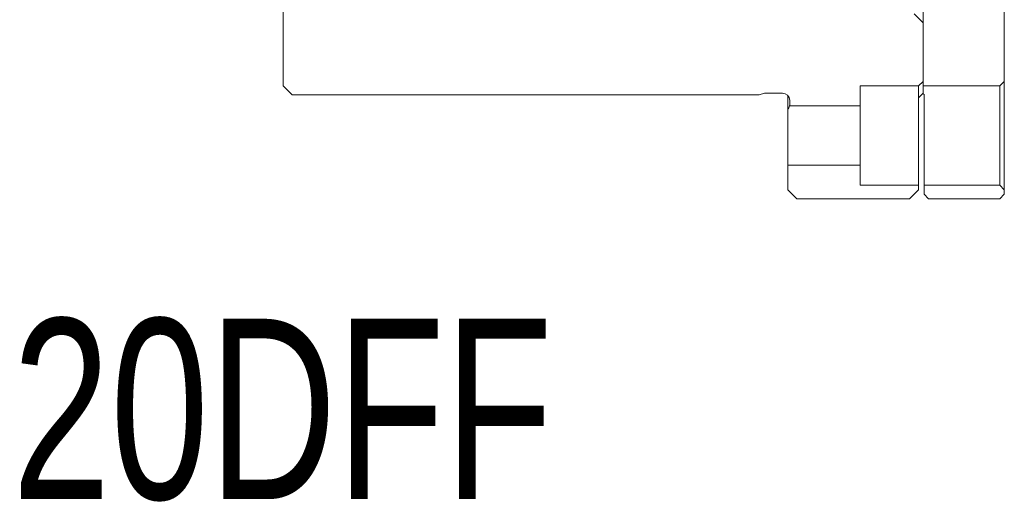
# Model space of a CAD drawing. Header units: millimetres. Extents: x 114 to 223, y 63 to 125.
# Tile 2 of 4: x 169 to 223, y 63 to 89. Entities that reach past the tile are written whole.
import ezdxf

# ---------------------------------------------------------------- set-up
doc = ezdxf.new("R2010")
doc.units = ezdxf.units.MM
doc.layers.add('FORMAT', color=7, linetype='Continuous')
doc.styles.add('SLDTEXTSTYLE0', font='TXT', dxfattribs={"width": 0.75})

msp = doc.modelspace()

# ---------------------------------------------------------------- linework, layer by layer
at = {"color": 7, "linetype": 'Continuous', "lineweight": 15}
for p, q in [((218.686, 85.702), (218.686, 91.877)), ((183.186, 85.702), (183.186, 91.452)), ((223.186, 91.702), (223.186, 85.952)), ((218.686, 89.202), (218.186, 89.702)), ((218.686, 89.202), (218.686, 85.952)), ((218.436, 85.702), (218.686, 85.952)), ((222.936, 85.702), (223.186, 85.952)), ((223.186, 79.952), (223.186, 85.952)), ((183.686, 85.202), (183.186, 85.702)), ((209.586, 85.202), (183.686, 85.202)), ((209.886, 85.302), (209.586, 85.202)), ((210.886, 85.302), (209.886, 85.302)), ((215.186, 85.702), (218.436, 85.702)), ((215.186, 85.702), (215.186, 84.602)), ((218.436, 85.702), (218.436, 85.048)), ((218.436, 85.048), (218.686, 85.308)), ((218.686, 85.702), (222.936, 85.702)), ((218.686, 85.702), (218.686, 85.269)), ((218.686, 85.269), (218.736, 85.226)), ((218.736, 85.226), (218.736, 80.202)), ((222.936, 80.202), (222.936, 85.702)), ((211.186, 85.157), (211.186, 84.373)), ((211.286, 84.652), (211.27, 84.602)), ((211.286, 84.652), (211.286, 84.902)), ((218.436, 80.202), (218.436, 85.048)), ((211.186, 84.373), (211.186, 81.302)), ((211.27, 84.602), (215.186, 84.602)), ((215.186, 81.302), (215.186, 84.602)), ((215.186, 81.302), (211.186, 81.302)), ((211.186, 79.952), (211.186, 81.302)), ((215.186, 81.302), (215.186, 80.202)), ((211.686, 79.452), (211.186, 79.952)), ((218.436, 80.202), (215.186, 80.202)), ((218.436, 79.952), (217.936, 79.452)), ((218.436, 80.202), (218.436, 79.952)), ((222.936, 80.202), (218.736, 80.202)), ((218.736, 79.702), (218.736, 80.202)), ((223.186, 79.952), (222.936, 80.202)), ((223.186, 79.952), (223.186, 79.702)), ((217.936, 79.452), (211.686, 79.452)), ((218.986, 79.452), (218.736, 79.702)), ((222.936, 79.452), (218.986, 79.452)), ((223.186, 79.702), (222.936, 79.452))]:
    msp.add_line(p, q, dxfattribs=at)
for centre, radius, start, end in [((210.886, 84.902), 0.4, 360, 89.9998), ((259.341, 67.009), 51.189, 159.8984, 160.1716)]:
    msp.add_arc(centre, radius, start, end, dxfattribs=at)

# ---------------------------------------------------------------- texts
at = {"layer": 'FORMAT', "insert": (146.894, 72.795), "char_height": 10, "attachment_point": 1, "style": 'SLDTEXTSTYLE0'}
msp.add_mtext('{\\fPMingLiU|b0|i0|c136|p18;MBK20DFF}', dxfattribs=at)

doc.saveas('drawing.dxf')
